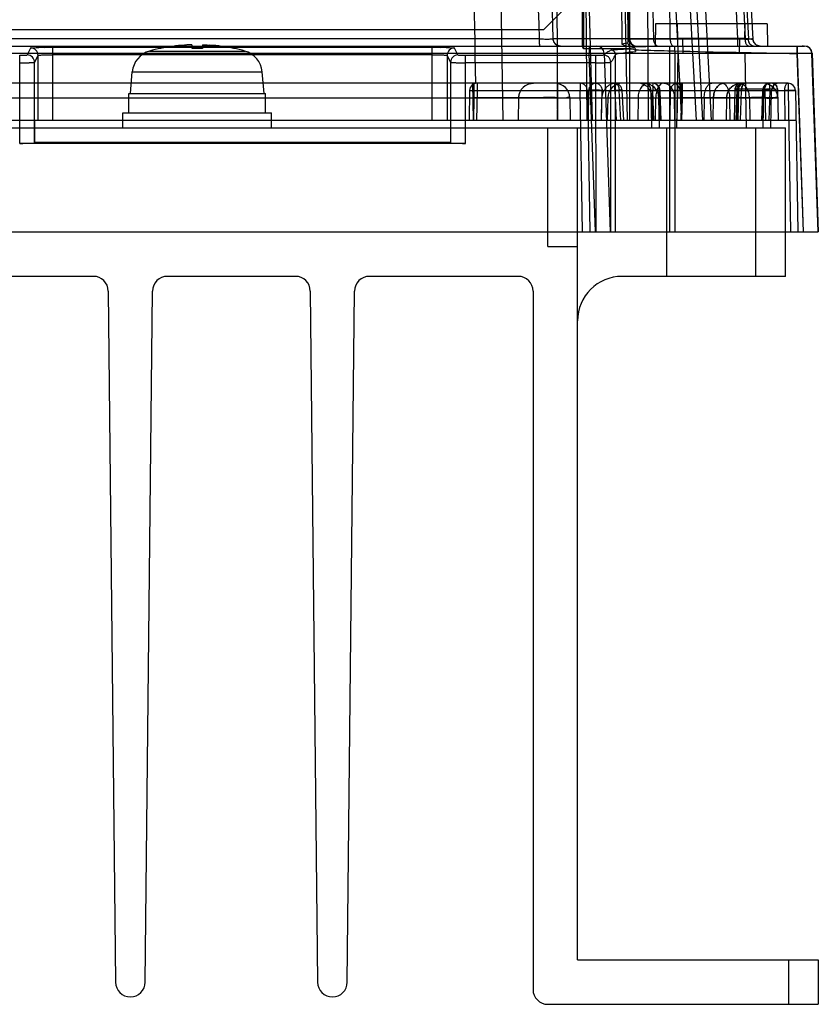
# Model space of a CAD drawing. Header units: millimetres. Extents: x 30 to 245, y 94 to 287.
# Tile 10 of 15: x 191 to 245, y 94 to 161. Entities that reach past the tile are written whole.
import ezdxf

# ---------------------------------------------------------------- set-up
doc = ezdxf.new("R2010")
doc.units = ezdxf.units.MM
doc.header["$LTSCALE"] = 24.94576
doc.layers.get('0').update_dxf_attribs({"linetype": 'CONTINUOUS'})

msp = doc.modelspace()

# ---------------------------------------------------------------- linework, layer by layer
at = {"color": 7, "linetype": 'Continuous'}
for p, q in [((224.278, 255.853), (226.809, 159.23)), ((231.956, 159.23), (229.425, 255.853)), ((231.915, 159.238), (231.072, 255.846)), ((231.781, 255.853), (233.57, 159.23)), ((231.968, 256.243), (231.968, 153.743)), ((239.253, 159.23), (234.189, 255.853)), ((234.692, 159.238), (234.27, 255.846)), ((234.688, 255.846), (239.751, 159.238)), ((234.896, 255.853), (239.959, 159.23)), ((235.188, 255.864), (240.253, 159.217)), ((230.673, 255.243), (231.455, 158.875)), ((231.072, 255.246), (231.854, 158.99)), ((228.857, 254.243), (228.857, 158.565)), ((228.758, 253.243), (228.768, 158.743)), ((229.969, 253.256), (231.811, 153.743)), ((232.252, 253.269), (237.468, 153.743)), ((231.877, 249.243), (236.882, 153.743)), ((223.468, 153.743), (221.862, 245.743)), ((226.483, 243.743), (227.124, 153.743)), ((228.43, 243.743), (229.094, 153.743)), ((229.468, 153.743), (227.648, 223.243)), ((236.466, 153.743), (232.923, 221.35)), ((232.923, 221.35), (233.218, 153.743)), ((231.968, 220.509), (235.467, 153.743)), ((226.168, 159.843), (228.168, 161.843)), ((226.168, 159.843), (166.168, 159.843)), ((233.718, 160.243), (233.692, 158.743)), ((241.218, 160.243), (233.718, 160.243)), ((235.218, 159.243), (235.201, 160.243)), ((239.718, 159.243), (239.736, 160.243)), ((241.218, 160.243), (241.244, 158.743)), ((225.898, 159.22), (48.439, 159.22)), ((239.959, 159.23), (226.809, 159.23)), ((231.915, 159.238), (239.751, 159.238)), ((239.718, 159.243), (235.218, 159.243)), ((235.568, 158.243), (235.551, 159.243)), ((239.253, 158.743), (239.253, 159.23)), ((239.368, 158.243), (239.386, 159.243)), ((30.588, 158.743), (243.749, 158.742)), ((191.651, 158.61), (191.419, 158.145)), ((193.151, 158.662), (218.686, 158.662)), ((193.151, 153.743), (193.151, 158.662)), ((199.663, 158.407), (206.074, 158.407)), ((200.418, 158.59), (200.418, 158.585)), ((202.134, 158.815), (202.122, 158.814)), ((202.518, 158.585), (202.518, 158.807)), ((203.218, 158.807), (203.218, 158.585)), ((205.318, 158.585), (205.318, 158.59)), ((218.686, 153.743), (218.686, 158.662)), ((220.418, 158.145), (220.185, 158.61)), ((228.857, 158.565), (228.768, 158.743)), ((232.08, 158.565), (228.857, 158.565)), ((229.249, 158.742), (229.249, 158.26)), ((232.097, 158.681), (231.974, 158.681)), ((232.374, 158.485), (232.374, 158.37)), ((234.668, 146.243), (234.668, 158.743)), ((235.02, 158.417), (235.02, 146.243)), ((240.001, 158.743), (240.753, 158.743)), ((243.249, 158.742), (243.249, 158.26)), ((243.749, 158.743), (243.743, 158.736)), ((45.087, 158.26), (229.249, 158.26)), ((190.921, 152.194), (190.919, 158.128)), ((191.919, 157.646), (192.151, 158.111)), ((192.151, 153.743), (192.151, 158.111)), ((218.686, 158.162), (193.151, 158.162)), ((219.685, 158.111), (219.918, 157.646)), ((219.685, 158.111), (219.685, 153.743)), ((220.916, 152.194), (220.918, 158.128)), ((220.918, 158.128), (229.703, 158.128)), ((229.669, 146.243), (229.249, 158.26)), ((229.71, 146.243), (229.703, 158.128)), ((230.249, 158.26), (243.249, 158.26)), ((230.249, 158.26), (230.668, 146.243)), ((231.022, 146.243), (231.022, 158.165)), ((235.218, 158.243), (235.131, 153.243)), ((239.718, 158.243), (235.218, 158.243)), ((239.718, 158.243), (239.806, 153.243)), ((243.241, 158.241), (243.652, 146.243)), ((243.669, 146.243), (243.249, 158.26)), ((244.652, 146.243), (244.24, 158.256)), ((244.249, 158.26), (244.668, 146.243)), ((191.92, 152.229), (191.919, 157.646)), ((219.918, 157.646), (219.916, 152.229)), ((229.703, 157.62), (220.918, 157.62)), ((230.71, 146.243), (230.703, 157.645)), ((198.368, 155.543), (198.496, 157.004)), ((198.496, 157.004), (207.24, 157.004)), ((207.368, 155.543), (207.24, 157.004)), ((242.633, 156.243), (31.703, 156.243)), ((221.203, 155.751), (221.168, 153.743)), ((221.469, 153.743), (221.425, 156.243)), ((221.443, 155.26), (221.443, 156.243)), ((221.495, 156.243), (221.495, 155.26)), ((221.703, 155.751), (221.668, 153.743)), ((221.703, 156.243), (221.703, 155.751)), ((221.703, 155.751), (242.633, 155.751)), ((227.093, 156.243), (227.093, 155.26)), ((227.146, 155.26), (227.146, 156.243)), ((228.633, 156.243), (228.633, 155.751)), ((228.799, 146.243), (228.633, 155.751)), ((229.133, 155.751), (229.299, 146.243)), ((229.203, 155.751), (229.168, 153.743)), ((230.085, 153.743), (230.115, 155.751)), ((230.965, 155.751), (230.965, 156.243)), ((230.965, 155.751), (231.069, 153.743)), ((231.369, 153.743), (231.272, 155.751)), ((231.569, 153.743), (231.464, 155.768)), ((233.468, 153.243), (233.425, 155.751)), ((233.59, 153.743), (233.529, 155.751)), ((234.02, 153.743), (233.963, 155.751)), ((234.09, 153.743), (234.029, 155.758)), ((234.703, 155.751), (234.668, 153.743)), ((235.168, 153.743), (235.203, 155.751)), ((235.203, 155.751), (235.203, 156.243)), ((235.453, 155.751), (235.423, 153.743)), ((235.443, 155.26), (235.443, 156.243)), ((235.495, 156.243), (235.495, 155.26)), ((238.548, 155.565), (238.692, 155.839)), ((239.059, 155.854), (239, 153.743)), ((239.146, 153.743), (239.206, 155.85)), ((239.206, 155.85), (239.146, 153.743)), ((239.247, 155.76), (239.177, 153.743)), ((239.189, 156.195), (239.494, 156.243)), ((241.078, 155.85), (239.206, 155.85)), ((239.3, 155.85), (239.246, 153.743)), ((239.247, 155.76), (239.497, 155.751)), ((239.427, 153.743), (239.497, 155.751)), ((239.432, 153.743), (239.496, 155.751)), ((240.907, 155.758), (240.846, 153.743)), ((240.974, 155.751), (240.916, 153.743)), ((240.96, 153.243), (241.005, 155.85)), ((241.078, 155.85), (241.115, 153.743)), ((241.407, 155.751), (241.346, 153.743)), ((241.407, 155.751), (241.407, 156.243)), ((241.468, 153.243), (241.512, 155.751)), ((241.932, 155.85), (241.968, 153.743)), ((242.383, 155.751), (242.418, 153.743)), ((242.633, 156.243), (242.633, 155.743)), ((242.633, 155.751), (242.799, 146.243)), ((243.133, 155.751), (243.299, 146.243)), ((34.298, 155.26), (240.038, 155.26)), ((198.268, 155.543), (207.468, 155.543)), ((198.268, 154.243), (198.268, 155.543)), ((207.468, 154.243), (207.468, 155.543)), ((221.443, 155.26), (221.469, 153.743)), ((221.495, 155.26), (221.469, 153.743)), ((224.495, 155.26), (224.468, 153.743)), ((227.093, 155.26), (227.116, 153.743)), ((227.124, 153.743), (227.146, 155.26)), ((227.942, 155.26), (227.968, 153.743)), ((230.079, 153.743), (230.103, 155.26)), ((230.495, 155.26), (230.468, 153.743)), ((232.537, 155.26), (232.519, 153.743)), ((233.494, 155.26), (233.519, 153.743)), ((233.718, 153.743), (233.732, 155.26)), ((233.977, 153.243), (233.942, 155.26)), ((234.975, 155.26), (234.995, 153.743)), ((234.975, 155.26), (234.993, 153.743)), ((235.443, 155.26), (235.468, 153.743)), ((235.451, 155.26), (235.464, 153.743)), ((235.495, 155.26), (235.469, 153.743)), ((236.995, 155.26), (236.969, 153.743)), ((237.59, 153.743), (237.616, 155.26)), ((238.495, 155.26), (238.468, 153.743)), ((238.495, 155.26), (238.548, 155.565)), ((238.692, 155.26), (238.719, 153.743)), ((240.038, 155.26), (240.065, 153.743)), ((197.868, 154.243), (207.868, 154.243)), ((197.868, 153.243), (197.868, 154.243)), ((207.868, 153.243), (207.868, 154.243)), ((243.168, 153.743), (31.168, 153.743)), ((31.868, 153.243), (242.468, 153.243)), ((191.927, 152.242), (191.927, 153.743)), ((219.909, 153.743), (219.91, 152.242)), ((226.468, 145.243), (226.468, 153.243)), ((228.468, 97.243), (228.468, 153.243)), ((234.468, 143.243), (234.468, 153.243)), ((240.468, 143.243), (240.468, 153.243)), ((242.468, 143.243), (242.468, 153.243)), ((220.916, 152.194), (190.921, 152.194)), ((191.927, 152.242), (191.92, 152.229)), ((219.91, 152.242), (191.927, 152.242)), ((219.91, 152.242), (219.916, 152.229)), ((29.668, 146.243), (244.668, 146.243)), ((226.468, 145.243), (228.468, 145.243)), ((195.879, 143.243), (187.258, 143.243)), ((209.479, 143.243), (200.858, 143.243)), ((224.468, 143.243), (214.458, 143.243)), ((242.468, 143.243), (231.468, 143.243)), ((196.879, 142.253), (197.368, 95.732)), ((199.368, 95.732), (199.858, 142.253)), ((210.479, 142.253), (210.968, 95.732)), ((212.968, 95.732), (213.458, 142.253)), ((225.468, 142.243), (225.468, 95.243)), ((228.468, 97.243), (244.668, 97.243)), ((242.668, 97.243), (242.668, 94.243)), ((244.668, 97.243), (244.668, 94.243)), ((226.468, 94.243), (244.668, 94.243))]:
    msp.add_line(p, q, dxfattribs=at)
for points in [[(227.308, 158.743), (227.062, 158.807), (226.88, 158.985), (226.809, 159.23)], [(240.753, 158.743), (240.51, 158.805), (240.329, 158.977), (240.253, 159.217)], [(224.495, 155.26), (224.548, 155.565), (224.692, 155.839), (224.913, 156.056), (225.189, 156.195), (225.495, 156.243)], [(229.274, 156.243), (228.254, 156.243), (227.146, 156.243)], [(238.495, 155.26), (238.503, 155.375), (238.524, 155.484), (238.556, 155.588), (238.597, 155.684), (238.646, 155.772), (238.702, 155.852), (238.762, 155.923), (238.825, 155.986), (238.891, 156.04), (238.958, 156.086), (239.025, 156.126), (239.093, 156.158)], [(238.692, 155.839), (238.913, 156.056), (239.189, 156.195), (239.494, 156.243)], [(239.459, 156.243), (239.263, 156.191), (239.117, 156.049), (239.06, 155.854)], [(241.875, 156.047), (241.729, 156.19), (241.532, 156.243)], [(241.931, 155.85), (241.875, 156.047), (241.729, 156.19), (241.532, 156.243)]]:
    msp.add_lwpolyline(points, dxfattribs=at)
for centre, radius, start, end in [((227.309, 159.243), 0.5, 181.5, 270), ((232.415, 159.243), 0.5, 180.5, 270.07937), ((232.455, 159.243), 0.5, 181.5, 270), ((240.753, 159.243), 0.5, 182.9999, 269.999), ((191.651, 158.11), 0.5, 0.05617, 89.96656), ((200.09, 156.865), 1.6, 105.49397, 175), ((202.868, 146.843), 12, 101.78072, 105.49397), ((202.868, 146.843), 11.995, 94.06358, 101.78581), ((202.508, 151.92), 6.905, 93.20467, 94.06986), ((202.459, 152.83), 5.993, 92.40276, 93.11498), ((202.372, 156.071), 2.751, 89.90529, 90.77574), ((202.374, 156.88), 1.943, 88.88609, 89.94051), ((202.868, 146.843), 11.747, 88.29266, 91.70734), ((202.868, 146.843), 11.995, 78.21419, 85.93642), ((202.868, 146.843), 12, 74.50603, 78.21928), ((205.647, 156.865), 1.6, 5, 74.50603), ((220.186, 158.11), 0.5, 90.03269, 179.94418), ((229.749, 158.243), 0.5, 2.00109, 90.02447), ((243.743, 158.238), 0.498, 1.99796, 89.95497), ((243.749, 158.243), 0.5, 2.00079, 90.02448), ((191.418, 157.645), 0.5, 0.07705, 89.94882), ((220.418, 157.645), 0.5, 90.02763, 179.94506), ((221.703, 155.743), 0.5, 89.99785, 179), ((225.495, 155.243), 1, 89.99998, 179), ((226.942, 155.243), 1, 0.99998, 90.00026), ((228.633, 155.743), 0.5, 0, 90), ((229.703, 155.743), 0.5, 89.99969, 178.99999), ((231.495, 155.243), 1, 90, 179), ((230.965, 155.743), 0.5, 0, 90), ((232.925, 155.743), 0.5, 1, 90), ((232.942, 155.243), 1, 1, 89.99801), ((233.529, 155.743), 0.5, 1.72823, 89.99998), ((234.307, 130.153), 25.61, 91.15241, 91.73894), ((235.203, 155.743), 0.5, 90, 180), ((239.495, 155.243), 1, 90, 179), ((239.747, 155.743), 0.5, 90.03066, 177.99302), ((241.407, 155.743), 0.5, 90.07544, 178.25947), ((240.942, 155.243), 1, 1.00107, 89.99332), ((241.405, 155.843), 0.4, 90.0021, 179), ((242.012, 155.743), 0.5, 90, 179), ((241.532, 155.843), 0.4, 1, 90), ((242.876, 141.347), 14.413, 90.90635, 91.9604), ((242.633, 155.743), 0.5, 1, 90), ((195.879, 142.243), 1, 0.60302, 90), ((200.858, 142.243), 1, 90, 179.39698), ((209.479, 142.243), 1, 0.60302, 90), ((214.458, 142.243), 1, 90, 179.39698), ((224.468, 142.243), 1, 0, 90), ((231.468, 140.243), 3, 90, 180), ((198.368, 95.743), 1, 180.60302, 359.39698), ((211.968, 95.743), 1, 180.60302, 359.39698), ((226.468, 95.243), 1, 180, 270)]:
    msp.add_arc(centre, radius, start, end, dxfattribs=at)
for centre, start_param, end_param in [((190.921, 152.229), -1.570791, -0.017445), ((220.916, 152.229), -3.124147, -1.570802)]:
    msp.add_ellipse(centre, major_axis=(1, 0), ratio=0.034905, start_param=start_param, end_param=end_param, dxfattribs=at)
for points, knots in [([(225.898, 159.22), (225.616, 169.957), (225.053, 191.432), (224.21, 223.646), (223.647, 245.122), (223.365, 255.861)], [0, 0, 0, 0, 0.333314, 0.666647, 1, 1, 1, 1]), ([(220.03, 245.743), (220.204, 235.798), (220.552, 215.909), (221.072, 186.076), (221.42, 166.187), (221.594, 156.243)], [0, 0, 0, 0, 0.33334, 0.666674, 1, 1, 1, 1]), ([(225.898, 159.22), (226.016, 159.219), (226.225, 159.223), (226.532, 159.204), (226.666, 159.245), (226.81, 159.207), (226.809, 159.23)], [0, 0, 0, 0, 0.390045, 0.712199, 0.925009, 1, 1, 1, 1]), ([(225.942, 158.743), (225.941, 158.743), (225.938, 158.744), (225.936, 158.747), (225.933, 158.753), (225.93, 158.762), (225.926, 158.777), (225.922, 158.797), (225.918, 158.821), (225.915, 158.849), (225.91, 158.895), (225.905, 158.96), (225.901, 159.043), (225.899, 159.131), (225.898, 159.19), (225.898, 159.22)], [0, 0, 0, 0, 0.008934, 0.015466, 0.023814, 0.046648, 0.07847, 0.119822, 0.170446, 0.229864, 0.297578, 0.454636, 0.631407, 0.816631, 1, 1, 1, 1]), ([(231.915, 159.238), (231.909, 159.221), (231.898, 159.183), (231.884, 159.121), (231.869, 159.056), (231.859, 159.012), (231.854, 158.991)], [0, 0, 0, 0, 0.213977, 0.469294, 0.74005, 1, 1, 1, 1]), ([(233.57, 159.23), (233.572, 159.146), (233.602, 158.989), (233.726, 158.8), (233.862, 158.743), (233.924, 158.743)], [0, 0, 0, 0, 0.381096, 0.716319, 1, 1, 1, 1]), ([(234.692, 159.238), (234.692, 159.155), (234.713, 159.003), (234.787, 158.817), (234.895, 158.743), (234.942, 158.743)], [0, 0, 0, 0, 0.42144, 0.762916, 1, 1, 1, 1]), ([(239.253, 159.23), (239.38, 159.226), (239.608, 159.228), (239.945, 159.198), (240.094, 159.244), (240.255, 159.191), (240.253, 159.217)], [0, 0, 0, 0, 0.382872, 0.707454, 0.924139, 1, 1, 1, 1]), ([(240.253, 159.217), (240.252, 159.237), (240.13, 159.2), (240.003, 159.245), (239.84, 159.236), (239.751, 159.238)], [0, 0, 0, 0, 0.119735, 0.467968, 1, 1, 1, 1]), ([(240.001, 158.743), (239.954, 158.743), (239.847, 158.817), (239.772, 159.003), (239.752, 159.155), (239.751, 159.238)], [0, 0, 0, 0, 0.237751, 0.577926, 1, 1, 1, 1]), ([(239.959, 159.23), (240.013, 159.228), (240.109, 159.234), (240.182, 159.207), (240.253, 159.228), (240.253, 159.217)], [0, 0, 0, 0, 0.542438, 0.883324, 1, 1, 1, 1]), ([(240.313, 158.743), (240.291, 158.743), (240.247, 158.749), (240.181, 158.775), (240.118, 158.821), (240.063, 158.884), (240.018, 158.962), (239.985, 159.048), (239.965, 159.139), (239.96, 159.2), (239.959, 159.23)], [0, 0, 0, 0, 0.096806, 0.202308, 0.318777, 0.445985, 0.582223, 0.723356, 0.864112, 1, 1, 1, 1]), ([(240.313, 158.743), (240.251, 158.743), (240.115, 158.8), (239.991, 158.989), (239.961, 159.146), (239.959, 159.23)], [0, 0, 0, 0, 0.284159, 0.618413, 1, 1, 1, 1]), ([(191.651, 158.61), (191.67, 158.647), (191.868, 158.607), (192.137, 158.667), (192.617, 158.653), (192.961, 158.662), (193.151, 158.662)], [0, 0, 0, 0, 0.081954, 0.299856, 0.62191, 1, 1, 1, 1]), ([(202.335, 158.822), (202.325, 158.822), (202.283, 158.821), (202.24, 158.82), (202.208, 158.818)], [0, 0, 0, 0, 0.232799, 1, 1, 1, 1]), ([(202.518, 158.807), (202.518, 158.809), (202.516, 158.811), (202.507, 158.815), (202.487, 158.818), (202.454, 158.821), (202.427, 158.821), (202.412, 158.822)], [0, 0, 0, 0, 0.03028, 0.082958, 0.274208, 0.582036, 1, 1, 1, 1]), ([(203.218, 158.807), (203.218, 158.809), (203.222, 158.812), (203.234, 158.816), (203.262, 158.819), (203.308, 158.822), (203.344, 158.822), (203.365, 158.822)], [0, 0, 0, 0, 0.027386, 0.079405, 0.272491, 0.582815, 1, 1, 1, 1]), ([(203.365, 158.822), (203.419, 158.822), (203.537, 158.819), (203.655, 158.812), (203.718, 158.807)], [0, 0, 0, 0, 0.458776, 1, 1, 1, 1]), ([(218.686, 158.662), (218.875, 158.662), (219.219, 158.653), (219.7, 158.667), (219.969, 158.607), (220.167, 158.647), (220.185, 158.61)], [0, 0, 0, 0, 0.377651, 0.699906, 0.918037, 1, 1, 1, 1]), ([(230.722, 158.465), (230.652, 158.427), (230.549, 158.374), (230.419, 158.3), (230.335, 158.249), (230.263, 158.198), (230.221, 158.163), (230.203, 158.145)], [0, 0, 0, 0, 0.3908, 0.567904, 0.733639, 0.875142, 1, 1, 1, 1]), ([(230.722, 158.465), (230.784, 158.496), (231.016, 158.503), (231.461, 158.548), (231.849, 158.557), (232.079, 158.565)], [0, 0, 0, 0, 0.152471, 0.492517, 1, 1, 1, 1]), ([(231.022, 158.165), (231.022, 158.207), (231.009, 158.268), (230.974, 158.329), (230.952, 158.358), (230.934, 158.377), (230.913, 158.396), (230.881, 158.421), (230.82, 158.453), (230.76, 158.464), (230.722, 158.465)], [0, 0, 0, 0, 0.265833, 0.388268, 0.445303, 0.499468, 0.559424, 0.622877, 0.759883, 1, 1, 1, 1]), ([(231.854, 158.99), (231.85, 158.966), (231.763, 158.932), (231.638, 158.906), (231.52, 158.886), (231.455, 158.875)], [0, 0, 0, 0, 0.175863, 0.531405, 1, 1, 1, 1]), ([(231.974, 158.681), (231.915, 158.681), (231.794, 158.702), (231.623, 158.779), (231.513, 158.844), (231.455, 158.875)], [0, 0, 0, 0, 0.316149, 0.646019, 1, 1, 1, 1]), ([(232.155, 158.692), (232.117, 158.692), (232.059, 158.703), (231.99, 158.74), (231.942, 158.778), (231.903, 158.826), (231.866, 158.895), (231.854, 158.953), (231.854, 158.99)], [0, 0, 0, 0, 0.238853, 0.368044, 0.500016, 0.631988, 0.761179, 1, 1, 1, 1]), ([(232.155, 158.692), (232.143, 158.69), (232.111, 158.687), (232.051, 158.684), (232.003, 158.682), (231.974, 158.681)], [0, 0, 0, 0, 0.193361, 0.530307, 1, 1, 1, 1]), ([(232.08, 158.565), (232.117, 158.565), (232.187, 158.556), (232.282, 158.518), (232.354, 158.456), (232.374, 158.397), (232.374, 158.37)], [0, 0, 0, 0, 0.286687, 0.547263, 0.783466, 1, 1, 1, 1]), ([(235.02, 158.717), (234.659, 158.717), (233.967, 158.714), (232.992, 158.702), (232.379, 158.689), (232.097, 158.681)], [0, 0, 0, 0, 0.370426, 0.710259, 1, 1, 1, 1]), ([(232.097, 158.681), (232.142, 158.681), (232.23, 158.665), (232.338, 158.599), (232.374, 158.522), (232.374, 158.485)], [0, 0, 0, 0, 0.371051, 0.704035, 1, 1, 1, 1]), ([(232.155, 158.692), (232.187, 158.698), (232.249, 158.71), (232.337, 158.725), (232.391, 158.737), (232.416, 158.743)], [0, 0, 0, 0, 0.36781, 0.719383, 1, 1, 1, 1]), ([(232.374, 158.485), (232.639, 158.479), (233.203, 158.466), (234.085, 158.445), (234.702, 158.427), (235.02, 158.417)], [0, 0, 0, 0, 0.300208, 0.639248, 1, 1, 1, 1]), ([(243.24, 158.722), (242.309, 158.722), (240.466, 158.721), (237.725, 158.719), (235.916, 158.718), (235.02, 158.717)], [0, 0, 0, 0, 0.339736, 0.672915, 1, 1, 1, 1]), ([(235.02, 158.418), (235.02, 158.435), (235.021, 158.472), (235.023, 158.526), (235.023, 158.577), (235.023, 158.618), (235.023, 158.646), (235.023, 158.665), (235.023, 158.68), (235.023, 158.693), (235.022, 158.703), (235.022, 158.709), (235.021, 158.713), (235.021, 158.715), (235.02, 158.716), (235.02, 158.717), (235.02, 158.717)], [0, 0, 0, 0, 0.179327, 0.362262, 0.538627, 0.696895, 0.765686, 0.826394, 0.878429, 0.9212, 0.954304, 0.978077, 0.986633, 0.993068, 0.997471, 1, 1, 1, 1]), ([(243.241, 158.241), (243.242, 158.318), (243.252, 158.457), (243.231, 158.609), (243.255, 158.703), (243.241, 158.722)], [0, 0, 0, 0, 0.477273, 0.851643, 1, 1, 1, 1]), ([(243.743, 158.736), (243.728, 158.718), (243.625, 158.744), (243.473, 158.714), (243.324, 158.722), (243.24, 158.722)], [0, 0, 0, 0, 0.142406, 0.503606, 1, 1, 1, 1]), ([(190.919, 158.128), (191.001, 158.128), (191.153, 158.119), (191.296, 158.153), (191.408, 158.125), (191.419, 158.145)], [0, 0, 0, 0, 0.493274, 0.86029, 1, 1, 1, 1]), ([(192.151, 158.111), (192.151, 158.111), (192.153, 158.113), (192.159, 158.117), (192.17, 158.12), (192.187, 158.124), (192.21, 158.128), (192.238, 158.131), (192.271, 158.135), (192.31, 158.138), (192.372, 158.143), (192.46, 158.148), (192.578, 158.153), (192.709, 158.157), (192.85, 158.16), (192.999, 158.162), (193.1, 158.162), (193.151, 158.162)], [0, 0, 0, 0, 0.002706, 0.006696, 0.019348, 0.036729, 0.059654, 0.088022, 0.121701, 0.160671, 0.204588, 0.306392, 0.424919, 0.556496, 0.698007, 0.847185, 1, 1, 1, 1]), ([(218.686, 158.162), (218.737, 158.162), (218.839, 158.162), (218.989, 158.16), (219.131, 158.157), (219.263, 158.153), (219.381, 158.148), (219.47, 158.142), (219.531, 158.138), (219.57, 158.134), (219.603, 158.131), (219.631, 158.127), (219.653, 158.123), (219.669, 158.119), (219.679, 158.116), (219.684, 158.113), (219.685, 158.111), (219.685, 158.111)], [0, 0, 0, 0, 0.154187, 0.304634, 0.447217, 0.579613, 0.69863, 0.800436, 0.844192, 0.882883, 0.916165, 0.944019, 0.966318, 0.982964, 0.993992, 0.997532, 1, 1, 1, 1]), ([(220.418, 158.145), (220.429, 158.125), (220.54, 158.153), (220.684, 158.119), (220.835, 158.128), (220.918, 158.128)], [0, 0, 0, 0, 0.140044, 0.507038, 1, 1, 1, 1]), ([(229.249, 158.26), (229.377, 158.262), (229.605, 158.259), (229.939, 158.284), (230.093, 158.238), (230.248, 158.286), (230.249, 158.26)], [0, 0, 0, 0, 0.382878, 0.707106, 0.923652, 1, 1, 1, 1]), ([(229.703, 158.128), (229.785, 158.128), (229.932, 158.122), (230.086, 158.148), (230.186, 158.128), (230.203, 158.145)], [0, 0, 0, 0, 0.4888, 0.854898, 1, 1, 1, 1]), ([(230.703, 157.645), (230.703, 157.712), (230.681, 157.816), (230.613, 157.936), (230.545, 158.014), (230.464, 158.075), (230.377, 158.117), (230.289, 158.14), (230.231, 158.145), (230.203, 158.145)], [0, 0, 0, 0, 0.257628, 0.391487, 0.52454, 0.653799, 0.777342, 0.892937, 1, 1, 1, 1]), ([(230.703, 157.645), (230.721, 157.663), (230.756, 157.705), (230.806, 157.777), (230.858, 157.861), (230.931, 157.992), (230.985, 158.094), (231.022, 158.165)], [0, 0, 0, 0, 0.124856, 0.266441, 0.432262, 0.609399, 1, 1, 1, 1]), ([(231.022, 158.165), (231.052, 158.224), (231.321, 158.247), (231.731, 158.333), (232.138, 158.354), (232.374, 158.37)], [0, 0, 0, 0, 0.144079, 0.484043, 1, 1, 1, 1]), ([(244.24, 158.256), (244.213, 158.248), (244.109, 158.257), (243.902, 158.244), (243.597, 158.245), (243.365, 158.242), (243.241, 158.241)], [0, 0, 0, 0, 0.085523, 0.304869, 0.62592, 1, 1, 1, 1]), ([(243.249, 158.26), (243.377, 158.262), (243.605, 158.259), (243.939, 158.284), (244.092, 158.238), (244.248, 158.286), (244.249, 158.26)], [0, 0, 0, 0, 0.382694, 0.706792, 0.923473, 1, 1, 1, 1]), ([(244.249, 158.26), (244.248, 158.259), (244.246, 158.257), (244.243, 158.259), (244.241, 158.257), (244.24, 158.256)], [0, 0, 0, 0, 0.361901, 0.640936, 1, 1, 1, 1]), ([(190.919, 157.62), (190.983, 157.62), (191.109, 157.62), (191.265, 157.621), (191.384, 157.623), (191.467, 157.624), (191.545, 157.626), (191.618, 157.627), (191.683, 157.629), (191.742, 157.631), (191.792, 157.633), (191.829, 157.635), (191.855, 157.637), (191.871, 157.638), (191.884, 157.639), (191.896, 157.64), (191.905, 157.642), (191.912, 157.643), (191.916, 157.644), (191.918, 157.645), (191.919, 157.645), (191.919, 157.646)], [0, 0, 0, 0, 0.192578, 0.378287, 0.466143, 0.549573, 0.627837, 0.700195, 0.765943, 0.824518, 0.875392, 0.918039, 0.936122, 0.951995, 0.965637, 0.97703, 0.986155, 0.993001, 0.997577, 0.999038, 1, 1, 1, 1]), ([(219.918, 157.646), (219.918, 157.645), (219.919, 157.645), (219.921, 157.644), (219.925, 157.643), (219.932, 157.642), (219.941, 157.64), (219.952, 157.639), (219.966, 157.638), (219.982, 157.637), (220.007, 157.635), (220.044, 157.633), (220.095, 157.631), (220.153, 157.629), (220.219, 157.627), (220.291, 157.626), (220.369, 157.624), (220.453, 157.623), (220.572, 157.621), (220.727, 157.62), (220.853, 157.62), (220.918, 157.62)], [0, 0, 0, 0, 0.000963, 0.002424, 0.006999, 0.013844, 0.022966, 0.034355, 0.047994, 0.063863, 0.081942, 0.124584, 0.175456, 0.23403, 0.299777, 0.372135, 0.4504, 0.533832, 0.621692, 0.807412, 1, 1, 1, 1]), ([(229.703, 157.62), (229.767, 157.62), (229.892, 157.62), (230.073, 157.622), (230.217, 157.624), (230.324, 157.626), (230.396, 157.627), (230.461, 157.629), (230.52, 157.631), (230.571, 157.633), (230.614, 157.635), (230.645, 157.637), (230.665, 157.639), (230.677, 157.64), (230.687, 157.641), (230.694, 157.643), (230.699, 157.644), (230.702, 157.645), (230.703, 157.645)], [0, 0, 0, 0, 0.190557, 0.374463, 0.544436, 0.622279, 0.694396, 0.760101, 0.818843, 0.870105, 0.913374, 0.948192, 0.962354, 0.974322, 0.984077, 0.991602, 0.996896, 1, 1, 1, 1]), ([(221.203, 155.751), (221.204, 155.774), (221.338, 155.729), (221.46, 155.769), (221.62, 155.753), (221.703, 155.751)], [0, 0, 0, 0, 0.134202, 0.500143, 1, 1, 1, 1]), ([(228.633, 155.751), (228.715, 155.753), (228.872, 155.768), (228.996, 155.73), (229.133, 155.776), (229.133, 155.751)], [0, 0, 0, 0, 0.491118, 0.85444, 1, 1, 1, 1]), ([(229.419, 155.743), (229.409, 155.743), (229.388, 155.748), (229.37, 155.774), (229.343, 155.767), (229.32, 155.768), (229.297, 155.766), (229.275, 155.765), (229.255, 155.763), (229.236, 155.761), (229.22, 155.758), (229.21, 155.756), (229.203, 155.753), (229.203, 155.751)], [0, 0, 0, 0, 0.134234, 0.267343, 0.366744, 0.472487, 0.573961, 0.671256, 0.765872, 0.851734, 0.923558, 0.975092, 1, 1, 1, 1]), ([(230.115, 155.751), (230.086, 155.754), (230.025, 155.759), (229.932, 155.764), (229.835, 155.768), (229.741, 155.769), (229.654, 155.775), (229.574, 155.76), (229.497, 155.79), (229.438, 155.766), (229.419, 155.743)], [0, 0, 0, 0, 0.121946, 0.259166, 0.399247, 0.533884, 0.658173, 0.769646, 0.871113, 1, 1, 1, 1]), ([(229.703, 156.243), (229.737, 156.243), (229.809, 156.232), (229.909, 156.182), (229.966, 156.129), (229.992, 156.099)], [0, 0, 0, 0, 0.307197, 0.645336, 1, 1, 1, 1]), ([(229.992, 156.099), (230.017, 156.068), (230.062, 155.998), (230.104, 155.879), (230.114, 155.794), (230.115, 155.751)], [0, 0, 0, 0, 0.322097, 0.657259, 1, 1, 1, 1]), ([(231.088, 156.243), (230.966, 156.243), (230.809, 156.213), (230.639, 156.134), (230.523, 156.067), (230.392, 155.961), (230.264, 155.804), (230.144, 155.575), (230.105, 155.384), (230.103, 155.26)], [0, 0, 0, 0, 0.238053, 0.301722, 0.366477, 0.497745, 0.6294, 0.758729, 1, 1, 1, 1]), ([(230.965, 156.243), (230.985, 156.243), (231.031, 156.232), (231.097, 156.197), (231.137, 156.159), (231.156, 156.138)], [0, 0, 0, 0, 0.276855, 0.616671, 1, 1, 1, 1]), ([(231.465, 155.743), (231.465, 155.751), (231.455, 155.774), (231.409, 155.769), (231.347, 155.768), (231.248, 155.764), (231.118, 155.759), (231.019, 155.754), (230.965, 155.751)], [0, 0, 0, 0, 0.049819, 0.116006, 0.238011, 0.42577, 0.682489, 1, 1, 1, 1]), ([(231.156, 156.138), (231.185, 156.101), (231.231, 156.018), (231.25, 155.882), (231.266, 155.795), (231.272, 155.751)], [0, 0, 0, 0, 0.349648, 0.677026, 1, 1, 1, 1]), ([(231.272, 155.751), (231.291, 155.752), (231.325, 155.75), (231.373, 155.765), (231.404, 155.744), (231.439, 155.749), (231.447, 155.772), (231.451, 155.799), (231.477, 155.786), (231.465, 155.76), (231.465, 155.743)], [0, 0, 0, 0, 0.213388, 0.381732, 0.51625, 0.606987, 0.720318, 0.790509, 0.811625, 1, 1, 1, 1]), ([(233.494, 155.26), (233.492, 155.387), (233.439, 155.64), (233.226, 155.965), (232.902, 156.189), (232.64, 156.243), (232.509, 156.243)], [0, 0, 0, 0, 0.248134, 0.492825, 0.744422, 1, 1, 1, 1]), ([(233.244, 156.243), (233.152, 156.243), (232.953, 156.183), (232.724, 155.955), (232.575, 155.634), (232.539, 155.387), (232.537, 155.26)], [0, 0, 0, 0, 0.209776, 0.444863, 0.711936, 1, 1, 1, 1]), ([(233.529, 156.243), (233.55, 156.243), (233.502, 156.116), (233.545, 155.996), (233.529, 155.837), (233.529, 155.751)], [0, 0, 0, 0, 0.128662, 0.478109, 1, 1, 1, 1]), ([(233.833, 156.099), (233.807, 156.13), (233.746, 156.183), (233.64, 156.232), (233.565, 156.243), (233.529, 156.243)], [0, 0, 0, 0, 0.350491, 0.689254, 1, 1, 1, 1]), ([(234.231, 156.243), (234.164, 156.243), (234.009, 156.17), (233.858, 155.94), (233.757, 155.626), (233.733, 155.387), (233.732, 155.26)], [0, 0, 0, 0, 0.171528, 0.396238, 0.680059, 1, 1, 1, 1]), ([(233.963, 155.751), (233.985, 155.753), (234.069, 155.759), (233.896, 155.761), (233.848, 155.759), (233.791, 155.758)], [0, 0, 0, 0, 0.219075, 0.439312, 1, 1, 1, 1]), ([(233.963, 155.751), (233.962, 155.794), (233.951, 155.88), (233.907, 155.999), (233.86, 156.069), (233.833, 156.099)], [0, 0, 0, 0, 0.340309, 0.675025, 1, 1, 1, 1]), ([(234.268, 156.243), (234.36, 156.243), (234.559, 156.183), (234.788, 155.955), (234.937, 155.634), (234.973, 155.387), (234.975, 155.26)], [0, 0, 0, 0, 0.209776, 0.444863, 0.711936, 1, 1, 1, 1]), ([(235.203, 155.743), (235.158, 155.743), (235.073, 155.77), (234.95, 155.756), (234.832, 155.765), (234.771, 155.748), (234.704, 155.763), (234.703, 155.751)], [0, 0, 0, 0, 0.271929, 0.513224, 0.749508, 0.927905, 1, 1, 1, 1]), ([(234.703, 155.751), (234.704, 155.761), (234.768, 155.743), (234.838, 155.764), (235.01, 155.751), (235.132, 155.753), (235.203, 155.751)], [0, 0, 0, 0, 0.055752, 0.243489, 0.570432, 1, 1, 1, 1]), ([(235.451, 155.26), (235.45, 155.387), (235.426, 155.626), (235.324, 155.94), (235.173, 156.17), (235.019, 156.243), (234.951, 156.243)], [0, 0, 0, 0, 0.31994, 0.603761, 0.828471, 1, 1, 1, 1]), ([(235.203, 156.243), (235.216, 156.243), (235.243, 156.239), (235.281, 156.221), (235.303, 156.202), (235.313, 156.192)], [0, 0, 0, 0, 0.317729, 0.646792, 1, 1, 1, 1]), ([(235.453, 155.751), (235.442, 155.752), (235.419, 155.753), (235.382, 155.754), (235.343, 155.755), (235.306, 155.756), (235.268, 155.754), (235.237, 155.767), (235.203, 155.755), (235.203, 155.743)], [0, 0, 0, 0, 0.124802, 0.27345, 0.429089, 0.578743, 0.717479, 0.861198, 1, 1, 1, 1]), ([(235.313, 156.192), (235.344, 156.155), (235.4, 156.066), (235.445, 155.914), (235.455, 155.805), (235.453, 155.751)], [0, 0, 0, 0, 0.309565, 0.658328, 1, 1, 1, 1]), ([(236.995, 155.26), (236.995, 155.32), (237.002, 155.442), (237.029, 155.623), (237.068, 155.77), (237.108, 155.88), (237.143, 155.955), (237.181, 156.023), (237.222, 156.082), (237.265, 156.133), (237.323, 156.185), (237.385, 156.222), (237.449, 156.24), (237.48, 156.243), (237.495, 156.243)], [0, 0, 0, 0, 0.151233, 0.306598, 0.459236, 0.532125, 0.601533, 0.66676, 0.72737, 0.783114, 0.834039, 0.922804, 0.962483, 1, 1, 1, 1]), ([(238.323, 156.243), (238.28, 156.243), (238.19, 156.231), (238.083, 156.187), (238, 156.134), (237.916, 156.065), (237.821, 155.956), (237.73, 155.8), (237.665, 155.625), (237.627, 155.443), (237.617, 155.32), (237.616, 155.26)], [0, 0, 0, 0, 0.096619, 0.202003, 0.25885, 0.318563, 0.446003, 0.582405, 0.723607, 0.864328, 1, 1, 1, 1]), ([(237.616, 155.26), (237.617, 155.32), (237.627, 155.443), (237.665, 155.625), (237.73, 155.8), (237.821, 155.956), (237.916, 156.065), (238, 156.134), (238.083, 156.187), (238.19, 156.231), (238.28, 156.243), (238.323, 156.243)], [0, 0, 0, 0, 0.135672, 0.276393, 0.417595, 0.553997, 0.681437, 0.74115, 0.797997, 0.903381, 1, 1, 1, 1]), ([(238.192, 156.243), (238.259, 156.243), (238.41, 156.173), (238.562, 155.948), (238.666, 155.634), (238.691, 155.39), (238.692, 155.26)], [0, 0, 0, 0, 0.168778, 0.386368, 0.670974, 1, 1, 1, 1]), ([(239.206, 155.85), (239.166, 155.851), (239.128, 155.851), (239.035, 155.855), (239.209, 155.851), (239.247, 155.851), (239.3, 155.85)], [0, 0, 0, 0, 0.31589, 0.375265, 0.579163, 1, 1, 1, 1]), ([(239.3, 155.85), (239.246, 155.851), (239.207, 155.851), (239.034, 155.855), (239.129, 155.851), (239.166, 155.851), (239.206, 155.85)], [0, 0, 0, 0, 0.42621, 0.624249, 0.689808, 1, 1, 1, 1]), ([(239.206, 155.85), (239.206, 155.874), (239.21, 155.923), (239.225, 155.996), (239.251, 156.065), (239.287, 156.128), (239.332, 156.179), (239.382, 156.216), (239.435, 156.238), (239.471, 156.243), (239.488, 156.243)], [0, 0, 0, 0, 0.135722, 0.276475, 0.41773, 0.554126, 0.681448, 0.797942, 0.90336, 1, 1, 1, 1]), ([(239.206, 155.85), (239.206, 155.874), (239.21, 155.923), (239.225, 155.996), (239.251, 156.065), (239.287, 156.128), (239.332, 156.179), (239.382, 156.216), (239.435, 156.238), (239.471, 156.243), (239.488, 156.243)], [0, 0, 0, 0, 0.135723, 0.276479, 0.417735, 0.554131, 0.681453, 0.797946, 0.903362, 1, 1, 1, 1]), ([(239.3, 155.85), (239.3, 155.874), (239.303, 155.923), (239.314, 155.995), (239.333, 156.064), (239.359, 156.127), (239.392, 156.178), (239.428, 156.215), (239.467, 156.238), (239.495, 156.243), (239.507, 156.243)], [0, 0, 0, 0, 0.149951, 0.30408, 0.455745, 0.59746, 0.723147, 0.830716, 0.921133, 1, 1, 1, 1]), ([(240.038, 155.26), (240.037, 155.386), (240.002, 155.627), (239.857, 155.947), (239.63, 156.18), (239.427, 156.243), (239.331, 156.243)], [0, 0, 0, 0, 0.284026, 0.545419, 0.783798, 1, 1, 1, 1]), ([(239.496, 155.751), (239.497, 155.794), (239.503, 155.877), (239.527, 155.995), (239.555, 156.067), (239.571, 156.099)], [0, 0, 0, 0, 0.356971, 0.69538, 1, 1, 1, 1]), ([(239.637, 156.191), (239.606, 156.162), (239.553, 156.08), (239.513, 155.927), (239.499, 155.813), (239.497, 155.751)], [0, 0, 0, 0, 0.271061, 0.606477, 1, 1, 1, 1]), ([(239.571, 156.099), (239.586, 156.128), (239.617, 156.177), (239.678, 156.23), (239.726, 156.243), (239.747, 156.243)], [0, 0, 0, 0, 0.402125, 0.733595, 1, 1, 1, 1]), ([(239.747, 156.243), (239.734, 156.243), (239.708, 156.238), (239.671, 156.22), (239.648, 156.202), (239.637, 156.191)], [0, 0, 0, 0, 0.303933, 0.631801, 1, 1, 1, 1]), ([(241.407, 155.751), (241.322, 155.754), (241.158, 155.757), (241.04, 155.761), (240.87, 155.759), (240.952, 155.753), (240.974, 155.751)], [0, 0, 0, 0, 0.452433, 0.77583, 0.882334, 1, 1, 1, 1]), ([(241.217, 156.192), (241.17, 156.166), (241.082, 156.091), (240.998, 155.934), (240.976, 155.814), (240.974, 155.751)], [0, 0, 0, 0, 0.311131, 0.641436, 1, 1, 1, 1]), ([(241.078, 155.85), (241.078, 155.874), (241.082, 155.923), (241.098, 155.996), (241.124, 156.065), (241.16, 156.128), (241.205, 156.179), (241.255, 156.216), (241.308, 156.238), (241.344, 156.243), (241.361, 156.243)], [0, 0, 0, 0, 0.135724, 0.27648, 0.417736, 0.554133, 0.681454, 0.797947, 0.903362, 1, 1, 1, 1]), ([(241.078, 155.85), (241.078, 155.874), (241.082, 155.923), (241.098, 155.996), (241.124, 156.065), (241.16, 156.128), (241.205, 156.179), (241.255, 156.216), (241.308, 156.238), (241.344, 156.243), (241.361, 156.243)], [0, 0, 0, 0, 0.13572, 0.276472, 0.417725, 0.55412, 0.681442, 0.797938, 0.903357, 1, 1, 1, 1]), ([(241.078, 155.85), (241.145, 155.853), (241.291, 155.858), (241.503, 155.858), (241.72, 155.871), (241.824, 155.841), (241.931, 155.867), (241.932, 155.85)], [0, 0, 0, 0, 0.234908, 0.50974, 0.762471, 0.937671, 1, 1, 1, 1]), ([(241.407, 156.243), (241.385, 156.243), (241.341, 156.239), (241.277, 156.221), (241.237, 156.203), (241.217, 156.192)], [0, 0, 0, 0, 0.329184, 0.661721, 1, 1, 1, 1]), ([(242.633, 156.243), (242.588, 156.243), (242.483, 156.173), (242.405, 155.989), (242.384, 155.838), (242.383, 155.751)], [0, 0, 0, 0, 0.232469, 0.561987, 1, 1, 1, 1]), ([(242.633, 155.751), (242.717, 155.753), (242.876, 155.769), (242.999, 155.729), (243.133, 155.774), (243.133, 155.751)], [0, 0, 0, 0, 0.499857, 0.865798, 1, 1, 1, 1]), ([(242.633, 155.751), (242.688, 155.752), (242.794, 155.751), (242.957, 155.763), (243.04, 155.738), (243.133, 155.768), (243.133, 155.751)], [0, 0, 0, 0, 0.328247, 0.653482, 0.902726, 1, 1, 1, 1]), ([(243.133, 155.751), (243.133, 155.773), (243.004, 155.737), (242.885, 155.773), (242.73, 155.759), (242.648, 155.758)], [0, 0, 0, 0, 0.133719, 0.498174, 1, 1, 1, 1]), ([(227.942, 155.26), (227.941, 155.334), (227.475, 155.166), (227.005, 155.327), (225.907, 155.242), (224.627, 155.276), (223.083, 155.261), (222.003, 155.262), (221.443, 155.26)], [0, 0, 0, 0, 0.034097, 0.134032, 0.292992, 0.500123, 0.741277, 1, 1, 1, 1]), ([(224.495, 155.26), (224.495, 155.26), (224.494, 155.26), (224.494, 155.261), (224.493, 155.261), (224.49, 155.261), (224.486, 155.261), (224.48, 155.262), (224.472, 155.262), (224.462, 155.263), (224.45, 155.263), (224.436, 155.263), (224.421, 155.264), (224.397, 155.264), (224.363, 155.265), (224.317, 155.265), (224.264, 155.266), (224.205, 155.266), (224.139, 155.266), (224.066, 155.267), (223.957, 155.267), (223.807, 155.267), (223.61, 155.267), (223.392, 155.267), (223.156, 155.267), (222.905, 155.266), (222.639, 155.266), (222.363, 155.264), (221.98, 155.263), (221.69, 155.261), (221.495, 155.26)], [0, 0, 0, 0, 0.000103, 0.000341, 0.000726, 0.00126, 0.002779, 0.004896, 0.007611, 0.010921, 0.014823, 0.019314, 0.024391, 0.030053, 0.043116, 0.058481, 0.076125, 0.096017, 0.1181, 0.142307, 0.168572, 0.227012, 0.29289, 0.365632, 0.444489, 0.528664, 0.617361, 0.709761, 0.804956, 1, 1, 1, 1]), ([(227.093, 155.26), (227.69, 155.262), (228.838, 155.264), (230.448, 155.265), (231.798, 155.266), (232.784, 155.264), (233.308, 155.263), (233.494, 155.26)], [0, 0, 0, 0, 0.279745, 0.537927, 0.754509, 0.912643, 1, 1, 1, 1]), ([(227.146, 155.26), (227.489, 155.262), (227.991, 155.264), (228.635, 155.265), (229.06, 155.266), (229.426, 155.265), (229.723, 155.264), (229.922, 155.263), (230.039, 155.262), (230.084, 155.261), (230.103, 155.26)], [0, 0, 0, 0, 0.348074, 0.508771, 0.653964, 0.779092, 0.880442, 0.954788, 0.981151, 1, 1, 1, 1]), ([(241.942, 155.26), (241.941, 155.334), (241.475, 155.166), (241.005, 155.327), (239.907, 155.242), (238.627, 155.276), (237.083, 155.261), (236.003, 155.262), (235.443, 155.26)], [0, 0, 0, 0, 0.034097, 0.134032, 0.292992, 0.500123, 0.741277, 1, 1, 1, 1]), ([(238.495, 155.26), (238.495, 155.26), (238.494, 155.26), (238.494, 155.261), (238.493, 155.261), (238.49, 155.261), (238.486, 155.261), (238.48, 155.262), (238.472, 155.262), (238.462, 155.263), (238.45, 155.263), (238.436, 155.263), (238.421, 155.264), (238.397, 155.264), (238.363, 155.265), (238.317, 155.265), (238.264, 155.266), (238.205, 155.266), (238.139, 155.266), (238.066, 155.267), (237.957, 155.267), (237.807, 155.267), (237.61, 155.267), (237.392, 155.267), (237.156, 155.267), (236.905, 155.266), (236.639, 155.266), (236.363, 155.264), (235.98, 155.263), (235.69, 155.261), (235.495, 155.26)], [0, 0, 0, 0, 0.000103, 0.000341, 0.000726, 0.00126, 0.002779, 0.004896, 0.007611, 0.010921, 0.014823, 0.019314, 0.024391, 0.030053, 0.043116, 0.058481, 0.076125, 0.096017, 0.1181, 0.142307, 0.168572, 0.227012, 0.29289, 0.365632, 0.444489, 0.528664, 0.617361, 0.709761, 0.804956, 1, 1, 1, 1]), ([(236.995, 155.26), (237.104, 155.261), (237.263, 155.261), (237.47, 155.262), (237.613, 155.262), (237.747, 155.262), (237.872, 155.263), (237.986, 155.263), (238.089, 155.263), (238.182, 155.263), (238.262, 155.263), (238.323, 155.263), (238.365, 155.262), (238.392, 155.262), (238.415, 155.262), (238.436, 155.262), (238.454, 155.262), (238.466, 155.261), (238.475, 155.261), (238.48, 155.261), (238.484, 155.261), (238.488, 155.261), (238.491, 155.261), (238.493, 155.261), (238.494, 155.26), (238.495, 155.26), (238.495, 155.26), (238.495, 155.26)], [0, 0, 0, 0, 0.217656, 0.318857, 0.414381, 0.503807, 0.586783, 0.66298, 0.732067, 0.793732, 0.847734, 0.893852, 0.913885, 0.931865, 0.947765, 0.961575, 0.973283, 0.98288, 0.986884, 0.990357, 0.993297, 0.995704, 0.997576, 0.998913, 0.999715, 0.999918, 1, 1, 1, 1]), ([(238.495, 155.26), (238.495, 155.26), (238.494, 155.26), (238.494, 155.26), (238.493, 155.26), (238.491, 155.261), (238.489, 155.261), (238.485, 155.261), (238.48, 155.261), (238.472, 155.261), (238.462, 155.261), (238.45, 155.261), (238.436, 155.261), (238.421, 155.261), (238.397, 155.261), (238.363, 155.262), (238.317, 155.262), (238.264, 155.262), (238.205, 155.262), (238.138, 155.262), (238.066, 155.261), (237.957, 155.261), (237.806, 155.261), (237.682, 155.26), (237.616, 155.26)], [0, 0, 0, 0, 0.000277, 0.001061, 0.002361, 0.004177, 0.006508, 0.009354, 0.016583, 0.025855, 0.037161, 0.05049, 0.065833, 0.08318, 0.102521, 0.147147, 0.19963, 0.259892, 0.32783, 0.403242, 0.485901, 0.575582, 0.775104, 1, 1, 1, 1]), ([(237.616, 155.26), (237.682, 155.26), (237.806, 155.261), (237.957, 155.261), (238.066, 155.261), (238.138, 155.262), (238.205, 155.262), (238.264, 155.262), (238.317, 155.262), (238.363, 155.262), (238.397, 155.261), (238.421, 155.261), (238.436, 155.261), (238.45, 155.261), (238.462, 155.261), (238.472, 155.261), (238.48, 155.261), (238.485, 155.261), (238.489, 155.261), (238.491, 155.261), (238.493, 155.26), (238.494, 155.26), (238.494, 155.26), (238.495, 155.26), (238.495, 155.26)], [0, 0, 0, 0, 0.224901, 0.424427, 0.514109, 0.596768, 0.67218, 0.740117, 0.800379, 0.852861, 0.897486, 0.916826, 0.934173, 0.949515, 0.962844, 0.974148, 0.98342, 0.990648, 0.993493, 0.995824, 0.99764, 0.998939, 0.999723, 1, 1, 1, 1]), ([(238.692, 155.26), (239.141, 155.261), (239.906, 155.234), (241.007, 155.325), (241.474, 155.161), (241.942, 155.334), (241.942, 155.26)], [0, 0, 0, 0, 0.414319, 0.732148, 0.931883, 1, 1, 1, 1]), ([(240.038, 155.26), (240.383, 155.261), (240.943, 155.261), (241.578, 155.262), (241.868, 155.261), (241.942, 155.26)], [0, 0, 0, 0, 0.542573, 0.883653, 1, 1, 1, 1]), ([(241.942, 155.26), (241.868, 155.261), (241.578, 155.262), (240.943, 155.261), (240.383, 155.261), (240.038, 155.26)], [0, 0, 0, 0, 0.116347, 0.457427, 1, 1, 1, 1])]:
    msp.add_open_spline(points, degree=3, knots=knots, dxfattribs=at)
msp.add_open_spline([(235.02, 158.418), (237.76, 158.339), (240.5, 158.299), (243.241, 158.241)], degree=3, dxfattribs=at)

doc.saveas('drawing.dxf')
